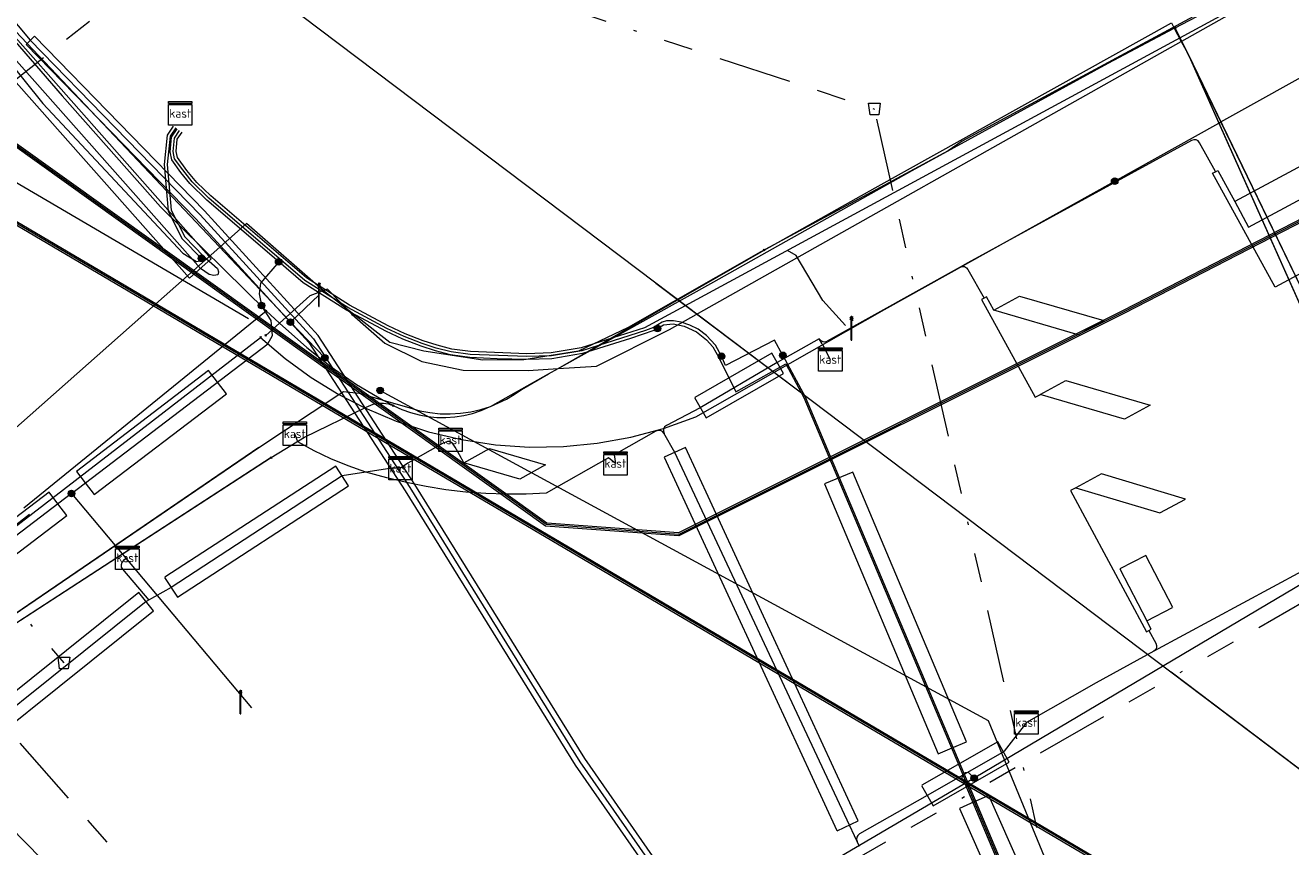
# Model space of a CAD drawing. Header units: metres. Extents: x 151922 to 154458, y 463415 to 464223.
# Tile 53 of 164: x 152474 to 152518, y 463936 to 463964. Entities that reach past the tile are written whole.
import ezdxf
from ezdxf.enums import TextEntityAlignment as Align
from ezdxf.lldxf.tags import DXFTag

# ---------------------------------------------------------------- set-up
doc = ezdxf.new("R2010")
doc.units = ezdxf.units.M
doc.linetypes.add('RI-OVERIG-SO', pattern=[17, 5, -2, 2, -2, 0, -2, 2, -2])
doc.layers.get('0').update_dxf_attribs({"lineweight": 9})
for name, color, linetype, lineweight in [('B-PV-KL-DATA_DUCT-G', 90, 'Continuous', 9), ('B-PV-KL-DATA_HULPSTUK-S', 90, 'Continuous', 9), ('B-PV-KL-DATA_KABELBED-G', 90, 'Continuous', 9), ('B-PV-KL-DATA_MANTELBUIS-G', 90, 'Continuous', 9), ('B-PV-KL-ET_HS-G', 10, 'KL-HS-SO', 9), ('B-PV-KL-ET_HS_MANTELBUIS-G', 10, 'Continuous', 9), ('B-PV-KL-ET_LS-G', 190, 'KL-LS-SO', 9), ('B-PV-KL-ET_LS-S', 190, 'Continuous', 9), ('B-PV-KL-ET_LS_HULPSTUK-S', 190, 'Continuous', 9), ('B-PV-KL-ET_LS_KABELBED-G', 190, 'Continuous', 9), ('B-PV-KL-ET_LS_MANTELBUIS-G', 190, 'Continuous', 9), ('B-PV-KL-ET_MS-G', 130, 'KL-MS-SO', 9), ('B-PV-KL-ET_MS_HULPSTUK-S', 130, 'Continuous', 9), ('B-PV-KL-ET_MS_MANTELBUIS-G', 130, 'Continuous', 9), ('B-PV-KL-GAS_HD-G', 30, 'KL-GAS_HD-SO', 9), ('B-PV-KL-GAS_LD_MANTELBUIS-G', 50, 'Continuous', 9), ('B-PV-OG-INFO-G', 7, 'Continuous', 9), ('B-PV-RI-VRIJVERVAL-G', 210, 'RI-OVERIG-SO', 9), ('B-PV-RI-VRIJVERVAL_HULPSTUK-S', 210, 'Continuous', 9)]:
    doc.layers.add(name, color=color, linetype=linetype, lineweight=lineweight)
doc.styles.add('NLCS-ISO', font='txt')
doc.styles.get("Standard").update_dxf_attribs({"font": 'arial.ttf'})
tags = doc.linetypes.add('KL-GAS_HD-SO', pattern='A,4,-1,[69,NLCS.SHX,S=0.5,R=0,X=0,Y=0],-1,4,-1,["H",Standard,S=1,R=0,X=0,Y=-0.5],-2', length=13).pattern_tags.tags
tags[18] = DXFTag(74, 10)
tags = doc.linetypes.add('KL-HS-SO', pattern='A,4,-1,[103,NLCS.SHX,S=0.75,R=0,X=0,Y=0],-1,4,-1,["H",Standard,S=1,R=0,X=0,Y=-0.5],-2', length=13).pattern_tags.tags
tags[18] = DXFTag(74, 10)
tags = doc.linetypes.add('KL-LS-SO', pattern='A,4,-1,[103,NLCS.SHX,S=0.75,R=0,X=0,Y=0],-1,4,-1,["L",Standard,S=1,R=0,X=0,Y=-0.5],-2', length=13).pattern_tags.tags
tags[18] = DXFTag(74, 10)
tags = doc.linetypes.add('KL-MS-SO', pattern='A,4,-1,[103,NLCS.SHX,S=0.75,R=0,X=0,Y=0],-1,4,-1,["M",Standard,S=1,R=0,X=0,Y=-0.5],-2', length=13).pattern_tags.tags
tags[18] = DXFTag(74, 10)

# ---------------------------------------------------------------- blocks, each defined once
blk = doc.blocks.new('SKL-WTB_HULP_MOF-SO')
at = {"linetype": 'ByBlock', "lineweight": 18}
h = blk.add_hatch(color=0, dxfattribs=at)
h.dxf.hatch_style = 1
h.paths.add_polyline_path([(-0.5625, 0, 1), (0.5625, 0, 1)])
at = {"color": 0, "linetype": 'ByBlock', "lineweight": 18}
blk.add_circle((0, 0), 0.5625, dxfattribs=at)
at = {"color": 0, "linetype": 'ByBlock', "lineweight": 18, "style": 'NLCS-ISO', "flags": 1}
for tag, p in [('TYPE', (1.5, 0)), ('OMSCHRIJVING', (1.5, -3)), ('LABEL', (1.5, -1.5))]:
    blk.add_attdef(tag, p, '', height=1, dxfattribs=at)
blk = doc.blocks.new('SKL-WTB_HULP_KAST-SO')
at = {"color": 0, "linetype": 'ByBlock', "lineweight": 18}
for points in [[(-2, 2), (2, 2), (2, 1.68), (-2, 1.68)], [(-2, 1.52), (2, 1.52), (2, -2), (-2, -2)]]:
    blk.add_lwpolyline(points, close=True, dxfattribs=at)
at = {"color": 0, "linetype": 'ByBlock', "lineweight": 18, "style": 'NLCS-ISO'}
blk.add_text('kast', height=1.5, dxfattribs=at).set_placement((0, 0), align=Align.MIDDLE_CENTER)
at = {"color": 0, "linetype": 'ByBlock', "lineweight": 18, "style": 'NLCS-ISO', "flags": 1}
for tag, p in [('TYPE', (2.5, 0)), ('OMSCHRIJVING', (2.5, -3)), ('LABEL', (2.5, -1.5))]:
    blk.add_attdef(tag, p, '', height=1, dxfattribs=at)
blk = doc.blocks.new('SKL-WTB_HULP_OVERIG-SO')
at = {"color": 0, "linetype": 'ByBlock', "lineweight": 18}
for points in [[(-0.14, 0.14), (0.14, -0.14)], [(0.14, 0.14), (-0.14, -0.14)]]:
    blk.add_lwpolyline(points, dxfattribs=at)
at = {"color": 0, "linetype": 'ByBlock', "lineweight": 18, "style": 'NLCS-ISO', "flags": 1}
for tag, p in [('TYPE', (1.5, 0)), ('OMSCHRIJVING', (1.5, -3)), ('LABEL', (1.5, -1.5))]:
    blk.add_attdef(tag, p, '', height=1, dxfattribs=at)
blk = doc.blocks.new('SRI-HULP_AFVOER_OPVANG-SO')
at = {"color": 0, "linetype": 'ByBlock', "lineweight": 18}
blk.add_lwpolyline([(-0.75, -1), (-1, 1), (1, 1), (0.75, -1)], close=True, dxfattribs=at)
at = {"color": 0, "linetype": 'ByBlock', "lineweight": 18, "style": 'NLCS-ISO', "flags": 1}
for tag, p in [('TYPE', (1.5, 0)), ('OMSCHRIJVING', (1.5, -3)), ('LABEL', (1.5, -1.5))]:
    blk.add_attdef(tag, p, '', height=1, dxfattribs=at)
blk = doc.blocks.new('SKL-ET_LS_MAST-SO')
for p, q in [((-0.05, 2.07), (0.05, 2.07)), ((-0.05, -2), (0.05, -2))]:
    blk.add_line(p, q)
for points in [[(-0.18, 1.76), (-0.22, 1.76), (-0.22, 1.84), (-0.18, 1.84), (-0.18, 1.79)], [(-0.18, 1.49), (-0.22, 1.49), (-0.22, 1.57), (-0.18, 1.57), (-0.18, 1.52)], [(-0.18, 1.79), (-0.05, 1.79)], [(-0.18, 1.76), (-0.05, 1.76)], [(-0.18, 1.52), (-0.05, 1.52)], [(-0.18, 1.49), (-0.05, 1.49)], [(-0.05, -2), (-0.05, 2.07)], [(0.05, -2), (0.05, 2.07)], [(0.18, 1.92), (0.05, 1.92)], [(0.18, 1.89), (0.05, 1.89)], [(0.18, 1.66), (0.05, 1.66)], [(0.18, 1.63), (0.05, 1.63)], [(0.18, 1.39), (0.05, 1.39)], [(0.18, 1.36), (0.05, 1.36)], [(0.18, 1.89), (0.22, 1.89), (0.22, 1.97), (0.18, 1.97), (0.18, 1.92)], [(0.18, 1.63), (0.22, 1.63), (0.22, 1.71), (0.18, 1.71), (0.18, 1.66)], [(0.18, 1.36), (0.22, 1.36), (0.22, 1.44), (0.18, 1.44), (0.18, 1.39)]]:
    blk.add_lwpolyline(points)

msp = doc.modelspace()

# ---------------------------------------------------------------- linework, layer by layer
at = {"layer": 'B-PV-KL-DATA_DUCT-G', "ltscale": 0.5, "flags": 128}
for points in [[(152518.926, 463966.484), (152506.473, 463959.762), (152506.002, 463959.432), (152499.6, 463955.98), (152495.069, 463953.396), (152493.374, 463952.595), (152491.5, 463952.293), (152490.1, 463952.278), (152488.088, 463952.585), (152486.921, 463952.891), (152484.653, 463954.647), (152482.025, 463956.955), (152479.61, 463954.812), (152465.571, 463942.395), (152459.228, 463938.204), (152456.655, 463941.228), (152451.661, 463947.058), (152441.986, 463958.685), (152441.049, 463958.598), (152440.404, 463959.375)], [(152465.571, 463942.395), (152479.61, 463954.812)]]:
    msp.add_lwpolyline(points, dxfattribs=at)
at = {"layer": 'B-PV-KL-DATA_KABELBED-G', "ltscale": 0.5, "flags": 128}
for points in [[(152573.614, 463993.169), (152573.19, 463992.989), (152573.255, 463992.462), (152565.568, 463989.135), (152550.688, 463982.395), (152543.033, 463978.841), (152536.572, 463975.578), (152528.514, 463971.483), (152518.926, 463966.484), (152506.473, 463959.762), (152506.002, 463959.432), (152499.6, 463955.98), (152495.069, 463953.396), (152493.374, 463952.595), (152491.5, 463952.293), (152490.1, 463952.278), (152488.088, 463952.585), (152486.921, 463952.891), (152484.653, 463954.647), (152482.025, 463956.955), (152479.61, 463954.812)], [(152482.51, 463953.061), (152483.349, 463952.342), (152484.241, 463951.691), (152485.182, 463951.112), (152486.069, 463950.654), (152487.141, 463950.201), (152488.246, 463949.838), (152489.378, 463949.568), (152490.529, 463949.393), (152491.69, 463949.313), (152492.853, 463949.33), (152494.011, 463949.443), (152495.156, 463949.652), (152496.279, 463949.954), (152497.374, 463950.349), (152503.825, 463954.01), (152515.245, 463960.377), (152515.318, 463960.417), (152522.545, 463964.446), (152553.7, 463980.171), (152567.701, 463986.766), (152572.402, 463988.683), (152575.09, 463989.78), (152577.148, 463990.619)], [(152513.757, 463963.635), (152523.358, 463968.668), (152528.754, 463971.497), (152528.755, 463971.497), (152528.757, 463971.498), (152531.351, 463972.858), (152532.316, 463973.323), (152537.123, 463975.636), (152551.871, 463982.736), (152554.037, 463983.709), (152556.251, 463984.569), (152559.253, 463985.528), (152559.783, 463985.674), (152560.434, 463985.849), (152566.203, 463987.263), (152571.779, 463988.519)], [(152465.976, 463973.267), (152466.464, 463972.658), (152473.908, 463963.419), (152475.732, 463961.311), (152479.089, 463957.519), (152482.699, 463953.966)], [(152485.641, 463953.845), (152486.754, 463952.861), (152488.014, 463952.24), (152489.432, 463951.941), (152491.652, 463951.935), (152492.67, 463951.996), (152492.68, 463951.997), (152493.979, 463952.076), (152496.484, 463953.335), (152513.961, 463963.171), (152513.978, 463963.181), (152527.04, 463970.532), (152528.754, 463971.497), (152528.755, 463971.497), (152528.757, 463971.498), (152531.465, 463972.886)], [(152499.708, 463956.042), (152503.5, 463958.167), (152513.624, 463963.803)], [(152513.624, 463963.803), (152513.723, 463963.617), (152513.961, 463963.171), (152514.181, 463962.758), (152515.245, 463960.377), (152525.231, 463938.032)], [(152487.047, 463950.731), (152487.06, 463950.725), (152487.339, 463950.596), (152487.628, 463950.491), (152487.925, 463950.41), (152488.228, 463950.355), (152488.534, 463950.325), (152488.842, 463950.321), (152489.148, 463950.344), (152489.452, 463950.391), (152489.751, 463950.465), (152490.043, 463950.563), (152490.325, 463950.685), (152490.361, 463950.705), (152490.883, 463950.993), (152492.349, 463951.812), (152492.68, 463951.997), (152497.989, 463954.963), (152500, 463956.088), (152504.771, 463958.758), (152511.461, 463962.431), (152513.723, 463963.617), (152513.757, 463963.635)], [(152525.315, 463939.802), (152515.318, 463960.417), (152513.978, 463963.181), (152513.758, 463963.635)], [(152514.181, 463962.758), (152525.231, 463938.032)], [(152514.186, 463962.751), (152526.386, 463937.548)], [(152463.263, 463936.209), (152463.889, 463936.636), (152466.193, 463938.208), (152482.446, 463949.299), (152485.182, 463951.112), (152485.337, 463951.215), (152485.872, 463951.153), (152486.701, 463950.914), (152487.61, 463950.651), (152487.947, 463950.557), (152488.292, 463950.491), (152488.64, 463950.455), (152488.99, 463950.447), (152489.34, 463950.468), (152489.687, 463950.519), (152490.028, 463950.598), (152490.361, 463950.705), (152490.641, 463950.82), (152490.911, 463950.954), (152491.171, 463951.107), (152491.42, 463951.278), (152492.349, 463951.812), (152492.67, 463951.996), (152499.708, 463956.042)], [(152479.61, 463954.812), (152465.571, 463942.395)], [(152485.641, 463953.845), (152484.8, 463954.703), (152484.189, 463954.477), (152483.155, 463953.55), (152482.686, 463953.13)], [(152474.417, 463947.239), (152482.699, 463953.966)], [(152482.699, 463953.966), (152482.699, 463953.966), (152483.155, 463953.55), (152484.092, 463952.718), (152484.919, 463952.056), (152485.79, 463951.453), (152486.701, 463950.914), (152487.045, 463950.732), (152487.046, 463950.731)], [(152457.443, 463929.729), (152459.631, 463932.712), (152460.469, 463934.268), (152460.593, 463934.498), (152461.742, 463936.63), (152461.816, 463936.767), (152461.821, 463936.777), (152462.006, 463936.93), (152465.112, 463939.492), (152467.986, 463941.862), (152482.51, 463953.061)], [(152482.873, 463948.953), (152484.011, 463949.654), (152486.069, 463950.654), (152486.113, 463950.675), (152486.191, 463950.716), (152486.272, 463950.749), (152486.356, 463950.776), (152486.441, 463950.796), (152486.528, 463950.809), (152486.616, 463950.814), (152486.704, 463950.812), (152486.791, 463950.803), (152486.878, 463950.786), (152486.962, 463950.762), (152487.045, 463950.732), (152487.047, 463950.731)], [(152482.446, 463949.299), (152463.93, 463936.664), (152463.263, 463936.209)], [(152482.873, 463948.953), (152466.235, 463938.158), (152463.889, 463936.636), (152462.488, 463935.727), (152461.905, 463935.349), (152460.593, 463934.498), (152460.554, 463934.472), (152460.553, 463934.472)], [(152482.878, 463948.956), (152463.93, 463936.664), (152461.912, 463935.355)], [(152467.684, 463941.612), (152467.986, 463941.862), (152474.619, 463947.025)]]:
    msp.add_lwpolyline(points, dxfattribs=at)
at = {"layer": 'B-PV-KL-DATA_MANTELBUIS-G', "ltscale": 0.5, "flags": 128}
for points in [[(152514.181, 463962.758), (152525.231, 463938.032)], [(152514.186, 463962.751), (152526.386, 463937.548)], [(152465.571, 463942.395), (152479.61, 463954.812)], [(152482.446, 463949.299), (152463.93, 463936.664), (152463.263, 463936.209)], [(152482.446, 463949.299), (152463.93, 463936.664), (152463.263, 463936.209)], [(152482.878, 463948.956), (152463.93, 463936.664), (152461.912, 463935.355)], [(152467.684, 463941.612), (152467.986, 463941.862), (152474.619, 463947.025)]]:
    msp.add_lwpolyline(points, dxfattribs=at)
at = {"layer": 'B-PV-KL-ET_HS-G', "ltscale": 0.5, "flags": 128}
for points in [[(152656.637, 464020.43), (152646.573, 464017.052), (152609.391, 464002.449), (152604.368, 464000.045), (152591.08, 463994.479), (152573.226, 463986.181), (152565.319, 463981.437), (152511.974, 463953.976), (152496.782, 463946.38), (152492.283, 463946.714), (152474.096, 463959.726), (152469.438, 463964.23), (152456.709, 463974.544), (152453.896, 463977.656), (152451.942, 463980.148), (152450.258, 463982.827), (152448.862, 463985.669), (152447.769, 463988.639), (152446.992, 463991.709), (152446.778, 463992.75), (152446.304, 463993.243), (152437.721, 463998.392), (152426.895, 464003.595), (152405.98, 464015.376), (152315.513, 464066.257), (152314.733, 464066.685)], [(152658.646, 464021.052), (152646.59, 464017.005), (152609.411, 464002.403), (152604.39, 464000), (152591.1, 463994.433), (152573.249, 463986.137), (152565.343, 463981.393), (152511.997, 463953.931), (152496.792, 463946.329), (152492.265, 463946.665), (152474.064, 463959.687), (152469.405, 463964.193), (152456.675, 463974.508), (152453.858, 463977.624), (152451.901, 463980.119), (152450.214, 463982.803), (152448.816, 463985.649), (152447.721, 463988.624), (152446.943, 463991.698), (152446.732, 463992.726), (152446.273, 463993.204), (152437.697, 463998.348), (152426.872, 464003.551), (152405.955, 464015.332), (152315.489, 464066.213), (152314.733, 464066.627)], [(152656.672, 464020.337), (152646.607, 464016.958), (152609.431, 464002.357), (152604.519, 464000), (152591.12, 463994.387), (152573.272, 463986.093), (152565.367, 463981.349), (152512.02, 463953.886), (152496.802, 463946.278), (152492.247, 463946.616), (152474.032, 463959.648), (152469.372, 463964.156), (152456.641, 463974.472), (152453.82, 463977.592), (152451.86, 463980.09), (152450.17, 463982.779), (152448.77, 463985.629), (152447.673, 463988.609), (152446.894, 463991.687), (152446.686, 463992.702), (152446.242, 463993.165), (152437.673, 463998.304), (152426.849, 464003.507), (152405.93, 464015.288), (152315.465, 464066.169), (152314.733, 464066.57)], [(152314.733, 464052.921), (152344.56, 464035.394), (152387.83, 464009.919), (152405.129, 464000), (152420.522, 463991.581), (152449.998, 463971.252), (152520.496, 463929.73), (152535.226, 463937.58), (152549.855, 463945.796), (152593.44, 463967.033), (152622.731, 463979.717), (152657.482, 463993.765), (152720.782, 464013.379), (152749.85, 464020.734), (152781.277, 464027.937), (152854.802, 464040.074), (152908.205, 464046.628), (152986.263, 464048.368), (153000, 464048.232)], [(154217.325, 463594.831), (154199.464, 463607.851), (154174.772, 463625.744), (154138.46, 463650.947), (154122.54, 463662.087), (154086.172, 463686.18), (154063.405, 463701.058), (154020.381, 463727.137), (154000, 463739.029), (153979.421, 463750), (153959.461, 463760.149), (153937.282, 463770.929), (153921.038, 463778.193), (153909.918, 463783.29), (153863.492, 463805.295), (153845.507, 463815.329), (153833.914, 463821.923), (153804.856, 463836.765), (153777.857, 463851.011), (153726.497, 463876.685), (153698.876, 463888.515), (153630.013, 463912.221), (153545.355, 463937.298), (153500, 463949.418), (153477.115, 463955.58), (153472.948, 463954.084), (153397.664, 463972.899), (153389.981, 463974.891), (153297.059, 464000), (153230.927, 464016.101), (153191.767, 464024.924), (153127.848, 464037.602), (153078.676, 464043.845), (153033.425, 464046.759), (153000, 464048.182), (152986.263, 464048.318), (152908.209, 464046.578), (152854.809, 464040.024), (152781.287, 464027.888), (152749.862, 464020.685), (152720.796, 464013.331), (152657.499, 463993.718), (152622.75, 463979.671), (152593.461, 463966.988), (152549.878, 463945.752), (152535.25, 463937.536), (152520.495, 463929.673), (152449.971, 463971.21), (152420.496, 463991.538), (152405.025, 464000), (152387.805, 464009.876), (152344.535, 464035.351), (152314.733, 464052.864)], [(152314.733, 464052.806), (152344.51, 464035.308), (152387.78, 464009.833), (152404.92, 464000), (152420.47, 463991.495), (152449.944, 463971.168), (152520.494, 463929.616), (152535.274, 463937.492), (152549.901, 463945.708), (152593.482, 463966.943), (152622.769, 463979.625), (152657.516, 463993.671), (152720.81, 464013.283), (152749.874, 464020.636), (152781.297, 464027.839), (152854.816, 464039.974), (152908.213, 464046.528), (152986.263, 464048.268), (153000, 464048.132)]]:
    msp.add_lwpolyline(points, dxfattribs=at)
at = {"layer": 'B-PV-KL-ET_HS_MANTELBUIS-G', "ltscale": 0.5, "flags": 128}
for points in [[(152425.677, 463997.478), (152427.879, 463995.906), (152449.227, 463985.8), (152450.833, 463984.828), (152452.19, 463983.439), (152453.975, 463981.252), (152470.178, 463966.26), (152480.077, 463955.078), (152480.826, 463955.741), (152470.899, 463966.955), (152454.654, 463981.986), (152452.893, 463984.15), (152451.46, 463985.618), (152449.702, 463986.682), (152428.388, 463996.772), (152426.258, 463998.292), (152425.677, 463997.478)], [(152507.465, 463903.871), (152506.582, 463907.274), (152503.817, 463919.207), (152501.902, 463925.263), (152497.84, 463932.555), (152493.586, 463938.674), (152487.782, 463948.039), (152484.477, 463953.129), (152480.592, 463957.386), (152474.783, 463963.348), (152474.497, 463963.068), (152480.3, 463957.112), (152484.159, 463952.883), (152487.444, 463947.825), (152493.252, 463938.454), (152497.5, 463932.343), (152501.532, 463925.103), (152503.431, 463919.101), (152506.194, 463907.178), (152507.077, 463903.771), (152507.465, 463903.871)], [(152506.888, 463937.196), (152506.386, 463936.973), (152509.679, 463929.555), (152510.684, 463930.002), (152507.391, 463937.42), (152506.888, 463937.196)]]:
    msp.add_lwpolyline(points, dxfattribs=at)
at = {"layer": 'B-PV-KL-ET_LS-G', "ltscale": 0.5, "flags": 128}
for points in [[(152479.61, 463960.212), (152479.416, 463959.931), (152479.32, 463958.965), (152479.451, 463957.404), (152479.917, 463956.49), (152480.559, 463955.829), (152481.041, 463955.408), (152481.067, 463955.301), (152481.049, 463955.202), (152480.908, 463955.173), (152480.753, 463955.204), (152480.451, 463955.409), (152470.539, 463966.608), (152454.314, 463981.619), (152452.541, 463983.795), (152451.147, 463985.223), (152449.465, 463986.241), (152428.133, 463996.339), (152425.968, 463997.885), (152425.807, 463998.017), (152425.694, 463998.234), (152425.773, 463998.679), (152426.71, 464000.1), (152427.693, 464000.892), (152428.669, 464001.02), (152430.6, 464001.57), (152434.252, 464009.923), (152440.754, 464023.918), (152441.169, 464024.943), (152443.743, 464031.07), (152451.581, 464047.75)], [(152775.368, 464041.586), (152741.018, 464033.939), (152701.59, 464023.563), (152676.014, 464015.669), (152655.664, 464008.623), (152632.05, 464000), (152611.852, 463991.837), (152583.916, 463979.086), (152571.123, 463972.421), (152553.138, 463963.38), (152524.956, 463948.717), (152506.883, 463938.007)], [(152571.527, 463991.262), (152562.375, 463987.371), (152553.017, 463983.166), (152535.78, 463974.859), (152520.503, 463966.871), (152495.626, 463953.386), (152493.465, 463952.704), (152492.439, 463952.532), (152491.604, 463952.503), (152489.675, 463952.578), (152489.039, 463952.662), (152488.536, 463952.792), (152488.059, 463952.946), (152487.452, 463953.187), (152486.871, 463953.452), (152485.544, 463954.165), (152484.078, 463955.089), (152480.807, 463957.894), (152480.336, 463958.354), (152479.988, 463958.759), (152479.665, 463959.203), (152479.622, 463959.412), (152479.664, 463959.83), (152479.825, 463960.064)], [(152457.722, 463982.649), (152475.07, 463961.05), (152479.854, 463955.939), (152480.323, 463955.657), (152480.428, 463955.67), (152480.488, 463955.71), (152480.487, 463955.76)], [(152476.045, 463947.727), (152461.263, 463936.463), (152447.851, 463952.539), (152438.667, 463963.429), (152444.69, 463968.267)], [(152471.937, 463965.846), (152483.486, 463953.637)], [(152479.528, 463960.269), (152479.319, 463959.966), (152479.219, 463958.966), (152479.353, 463957.376), (152479.835, 463956.431), (152480.487, 463955.76)], [(152483.127, 463955.64), (152480.671, 463957.746), (152480.093, 463958.311), (152479.789, 463958.688), (152479.478, 463959.121), (152479.42, 463959.402), (152479.47, 463959.901), (152479.661, 463960.178)], [(152498.253, 463952.415), (152498.046, 463952.791), (152497.738, 463953.13), (152497.455, 463953.342), (152497.178, 463953.482), (152496.878, 463953.578), (152496.618, 463953.627), (152496.375, 463953.624), (152496.231, 463953.576), (152495.932, 463953.402), (152495.656, 463953.291), (152493.488, 463952.607), (152492.449, 463952.432), (152491.604, 463952.403), (152489.666, 463952.478), (152489.02, 463952.564), (152488.508, 463952.696), (152488.025, 463952.852), (152487.413, 463953.095), (152486.827, 463953.362), (152485.494, 463954.078), (152484.019, 463955.008), (152480.739, 463957.82), (152480.168, 463958.378), (152479.847, 463958.778), (152479.572, 463959.162), (152479.521, 463959.407), (152479.567, 463959.866), (152479.743, 463960.121)], [(152501.719, 463954.322), (152500.808, 463955.861), (152500.51, 463956.033)], [(152483.127, 463955.64), (152482.501, 463954.909), (152482.455, 463954.548), (152482.536, 463954.151)], [(152496.067, 463953.365), (152495.944, 463953.299), (152495.142, 463953.024), (152493.511, 463952.51), (152492.459, 463952.332), (152491.604, 463952.303), (152490.594, 463952.332), (152489.657, 463952.378), (152489.001, 463952.466), (152488.48, 463952.6), (152487.991, 463952.758), (152487.374, 463953.003), (152486.783, 463953.272), (152485.444, 463953.991), (152483.96, 463954.927), (152483.127, 463955.64)], [(152476.045, 463947.727), (152482.753, 463952.839), (152482.911, 463953.123), (152482.871, 463953.639), (152482.536, 463954.151)], [(152483.526, 463953.577), (152484.507, 463954.512)], [(152501.719, 463954.322), (152502.495, 463953.463)], [(152483.526, 463953.577), (152484.707, 463952.361)], [(152496.067, 463953.365), (152496.272, 463953.484), (152496.609, 463953.527), (152496.978, 463953.441), (152497.403, 463953.256), (152497.744, 463952.975), (152497.964, 463952.733), (152498.164, 463952.37), (152498.739, 463951.203), (152500.451, 463952.155), (152501.07, 463951.005), (152509.649, 463930.639), (152511.957, 463926.899), (152512.822, 463925.296), (152513.072, 463924.975), (152513.298, 463924.73), (152513.501, 463924.464)], [(152500.35, 463952.447), (152500.07, 463952.966), (152498.396, 463952.102), (152498.253, 463952.415)], [(152500.35, 463952.447), (152501.114, 463951.03), (152509.694, 463930.662), (152512.02, 463926.893), (152512.871, 463925.416)], [(152476.045, 463947.727), (152482.198, 463940.414)], [(152506.883, 463938.007), (152506.69, 463938.203), (152506.582, 463938.184), (152506.482, 463938.094), (152506.462, 463937.989), (152506.569, 463937.821), (152509.604, 463930.616), (152511.894, 463926.905), (152512.735, 463925.247)], [(152506.883, 463938.007), (152500.541, 463934.285)]]:
    msp.add_lwpolyline(points, dxfattribs=at)
at = {"layer": 'B-PV-KL-ET_LS_KABELBED-G', "ltscale": 0.5, "flags": 128}
for points in [[(152533.877, 463966.297), (152533.403, 463967.177), (152515.791, 463957.702), (152516.264, 463956.821), (152533.877, 463966.297)], [(152515.127, 463958.724), (152514.589, 463959.708), (152514.539, 463959.768), (152514.47, 463959.804), (152514.392, 463959.811), (152514.317, 463959.788), (152506.674, 463955.61), (152506.403, 463955.459)], [(152521.572, 463957.148), (152517.169, 463954.779), (152515.032, 463958.667), (152515.129, 463958.719)], [(152515.129, 463958.719), (152515.208, 463958.762), (152515.791, 463957.702)], [(152506.403, 463955.459), (152501.864, 463952.936)], [(152506.403, 463955.459), (152506.477, 463955.483), (152506.555, 463955.477), (152506.625, 463955.441), (152506.675, 463955.381), (152507.223, 463954.395)], [(152507.223, 463954.396), (152507.135, 463954.35), (152508.967, 463951.017), (152509.15, 463951.108)], [(152507.562, 463953.989), (152507.31, 463954.443), (152507.223, 463954.396)], [(152511.319, 463953.633), (152510.442, 463953.152), (152507.562, 463953.989), (152508.438, 463954.47), (152511.319, 463953.633)], [(152501.69, 463952.84), (152501.591, 463953.014), (152500.161, 463952.198), (152497.528, 463950.658), (152496.375, 463950.056), (152496.313, 463950.006), (152496.276, 463949.936), (152496.269, 463949.856), (152496.293, 463949.78)], [(152501.592, 463953.013), (152501.643, 463952.954), (152501.712, 463952.918), (152501.79, 463952.912), (152501.863, 463952.936)], [(152501.69, 463952.84), (152501.972, 463952.307)], [(152512.904, 463950.75), (152512.027, 463950.269), (152509.146, 463951.106), (152510.023, 463951.587), (152512.904, 463950.75)], [(152496.29, 463949.786), (152496.239, 463949.846), (152496.169, 463949.881), (152496.092, 463949.886), (152496.017, 463949.862), (152494.588, 463949.054), (152494.63, 463948.757), (152494.398, 463948.946), (152492.265, 463947.74), (152491.579, 463947.708), (152490.893, 463947.703), (152490.207, 463947.727), (152489.522, 463947.779), (152488.841, 463947.859), (152488.163, 463947.967), (152487.49, 463948.103), (152486.824, 463948.266), (152486.105, 463948.459)], [(152489.305, 463949.046), (152489.16, 463949.309), (152489.093, 463949.414), (152489.044, 463949.466), (152488.979, 463949.498), (152488.908, 463949.504), (152488.839, 463949.486), (152488.727, 463949.432), (152487.539, 463948.761), (152487.289, 463948.595), (152486.989, 463948.595), (152485.291, 463948.334), (152479.456, 463944.516), (152478.595, 463944.037), (152470.013, 463937.16), (152469.748, 463936.909), (152464.24, 463932.896), (152464.118, 463932.82)], [(152486.105, 463948.459), (152485.504, 463948.67), (152484.914, 463948.913), (152484.338, 463949.186), (152483.777, 463949.489), (152483.678, 463949.772)], [(152502.967, 463935.669), (152502.626, 463936.404), (152496.659, 463949.133), (152496.29, 463949.786)], [(152489.45, 463948.781), (152489.306, 463949.046)], [(152492.247, 463948.705), (152491.371, 463948.223), (152489.45, 463948.781), (152490.327, 463949.263), (152492.247, 463948.705)], [(152510.355, 463947.928), (152513.228, 463947.065), (152514.109, 463947.539), (152511.236, 463948.402), (152510.355, 463947.928)], [(152510.355, 463947.928), (152510.179, 463947.833), (152512.776, 463943.007), (152512.931, 463943.095), (152512.783, 463943.381)], [(152520.969, 463947.432), (152521.211, 463946.982), (152521.234, 463946.908), (152521.227, 463946.83), (152521.19, 463946.761), (152521.13, 463946.712), (152513.022, 463942.344)], [(152477.958, 463945.533), (152477.823, 463945.436), (152477.767, 463945.375), (152477.741, 463945.297), (152477.748, 463945.216), (152477.788, 463945.144), (152478.69, 463944.09)], [(152513.672, 463943.839), (152512.755, 463945.617), (152511.866, 463945.158), (152512.783, 463943.381), (152513.663, 463943.835)], [(152512.853, 463943.051), (152513.097, 463942.615), (152513.121, 463942.541), (152513.115, 463942.463), (152513.079, 463942.394), (152513.02, 463942.343)], [(152513.022, 463942.344), (152511.055, 463941.262), (152508.669, 463939.912), (152507.914, 463938.932), (152507.887, 463938.903), (152507.855, 463938.881), (152505.284, 463937.414), (152502.968, 463936.102), (152502.912, 463936.054), (152502.877, 463935.989), (152502.867, 463935.915), (152502.886, 463935.844)]]:
    msp.add_lwpolyline(points, dxfattribs=at)
at = {"layer": 'B-PV-KL-ET_LS_MANTELBUIS-G', "ltscale": 0.5, "flags": 128}
for points in [[(152425.677, 463997.478), (152427.879, 463995.906), (152449.227, 463985.8), (152450.833, 463984.828), (152452.19, 463983.439), (152453.975, 463981.252), (152470.178, 463966.26), (152480.077, 463955.078), (152480.826, 463955.741), (152470.899, 463966.955), (152454.654, 463981.986), (152452.893, 463984.15), (152451.46, 463985.618), (152449.702, 463986.682), (152428.388, 463996.772), (152426.258, 463998.292), (152425.677, 463997.478)], [(152507.465, 463903.871), (152506.582, 463907.274), (152503.817, 463919.207), (152501.902, 463925.263), (152497.84, 463932.555), (152493.586, 463938.674), (152487.782, 463948.039), (152484.477, 463953.129), (152480.592, 463957.386), (152474.783, 463963.348), (152474.497, 463963.068), (152480.3, 463957.112), (152484.159, 463952.883), (152487.444, 463947.825), (152493.252, 463938.454), (152497.5, 463932.343), (152501.532, 463925.103), (152503.431, 463919.101), (152506.194, 463907.178), (152507.077, 463903.771), (152507.465, 463903.871)], [(152497.33, 463951.006), (152497.726, 463950.311), (152500.376, 463951.822), (152499.979, 463952.517), (152497.339, 463951.011)], [(152476.52, 463948.088), (152476.824, 463947.691), (152481.34, 463951.135), (152480.733, 463951.93), (152476.217, 463948.486), (152476.52, 463948.088)], [(152502.202, 463936.208), (152502.928, 463936.544), (152497.022, 463949.301), (152496.296, 463948.965), (152502.198, 463936.217)], [(152479.232, 463944.86), (152479.668, 463944.19), (152485.513, 463947.994), (152485.076, 463948.664), (152479.24, 463944.866)], [(152506.137, 463939.044), (152506.621, 463939.248), (152502.739, 463948.463), (152501.772, 463948.056), (152505.654, 463938.841), (152506.137, 463939.044)], [(152475.586, 463947.378), (152475.283, 463947.776), (152467.463, 463941.818), (152468.07, 463941.023), (152475.89, 463946.981), (152475.586, 463947.378)], [(152469.762, 463937.472), (152470.263, 463936.848), (152478.845, 463943.725), (152478.345, 463944.349), (152469.77, 463937.478)], [(152505.085, 463937.761), (152505.482, 463937.066), (152508.088, 463938.553), (152507.691, 463939.248), (152505.094, 463937.766)], [(152506.888, 463937.196), (152506.386, 463936.973), (152509.679, 463929.555), (152510.684, 463930.002), (152507.391, 463937.42), (152506.888, 463937.196)]]:
    msp.add_lwpolyline(points, dxfattribs=at)
at = {"layer": 'B-PV-KL-ET_MS-G', "ltscale": 0.5, "flags": 128}
for points in [[(152453.167, 463992.115), (152455.267, 463987.62), (152456.107, 463986.012), (152457.001, 463984.365), (152457.642, 463983.413), (152459.012, 463981.819), (152463.983, 463975.945), (152474.64, 463963.208), (152480.446, 463957.249), (152484.318, 463953.006), (152487.613, 463947.932), (152493.419, 463938.564), (152497.67, 463932.449), (152501.717, 463925.183), (152503.624, 463919.154), (152506.388, 463907.226), (152507.271, 463903.821), (152507.727, 463903.096), (152508.808, 463902.293), (152508.944, 463902.165), (152509.432, 463901.473), (152509.781, 463900.828), (152509.943, 463900.456), (152510.044, 463900.115), (152510.077, 463899.816), (152510.118, 463898.602), (152509.928, 463886.088), (152509.913, 463886.046), (152509.868, 463886.005), (152509.69, 463885.927), (152509.633, 463885.887), (152509.583, 463885.816), (152509.563, 463885.721)], [(152482.093, 463953.699), (152422.88, 463988.389)], [(152486.597, 463951.251), (152507.368, 463939.976), (152512.144, 463928.364), (152503.108, 463920.326), (152503.666, 463917.277), (152511.702, 463911.312), (152511.165, 463906.237)]]:
    msp.add_lwpolyline(points, dxfattribs=at)
at = {"layer": 'B-PV-KL-ET_MS_MANTELBUIS-G', "ltscale": 0.5, "flags": 128}
for points in [[(152425.677, 463997.478), (152427.879, 463995.906), (152449.227, 463985.8), (152450.833, 463984.828), (152452.19, 463983.439), (152453.975, 463981.252), (152470.178, 463966.26), (152480.077, 463955.078), (152480.826, 463955.741), (152470.899, 463966.955), (152454.654, 463981.986), (152452.893, 463984.15), (152451.46, 463985.618), (152449.702, 463986.682), (152428.388, 463996.772), (152426.258, 463998.292), (152425.677, 463997.478)], [(152507.465, 463903.871), (152506.582, 463907.274), (152503.817, 463919.207), (152501.902, 463925.263), (152497.84, 463932.555), (152493.586, 463938.674), (152487.782, 463948.039), (152484.477, 463953.129), (152480.592, 463957.386), (152474.783, 463963.348), (152474.497, 463963.068), (152480.3, 463957.112), (152484.159, 463952.883), (152487.444, 463947.825), (152493.252, 463938.454), (152497.5, 463932.343), (152501.532, 463925.103), (152503.431, 463919.101), (152506.194, 463907.178), (152507.077, 463903.771), (152507.465, 463903.871)], [(152506.137, 463939.044), (152506.621, 463939.248), (152502.739, 463948.463), (152501.772, 463948.056), (152505.654, 463938.841), (152506.137, 463939.044)]]:
    msp.add_lwpolyline(points, dxfattribs=at)
at = {"layer": 'B-PV-KL-GAS_HD-G', "ltscale": 0.5, "flags": 128}
for points in [[(152426.896, 463997.472), (152431.57, 463994.703), (152457.643, 463983.866), (152495.406, 463955.374)], [(152495.406, 463955.374), (152520.636, 463936.338), (152522.73, 463937.532)]]:
    msp.add_lwpolyline(points, dxfattribs=at)
at = {"layer": 'B-PV-KL-GAS_LD_MANTELBUIS-G', "ltscale": 0.5, "flags": 128}
for points in [[(152496.011, 463954.917), (152501.496, 463950.78)], [(152496.011, 463954.917), (152501.496, 463950.78)], [(152513.614, 463941.636), (152520.247, 463936.631)]]:
    msp.add_lwpolyline(points, dxfattribs=at)
at = {"layer": 'B-PV-OG-INFO-G', "ltscale": 0.5, "flags": 128}
for points in [[(152425.677, 463997.478), (152427.879, 463995.906), (152449.227, 463985.8), (152450.833, 463984.828), (152452.19, 463983.439), (152453.975, 463981.252), (152470.178, 463966.26), (152480.077, 463955.078), (152480.826, 463955.741), (152470.899, 463966.955), (152454.654, 463981.986), (152452.893, 463984.15), (152451.46, 463985.618), (152449.702, 463986.682), (152428.388, 463996.772), (152426.258, 463998.292), (152425.677, 463997.478)], [(152425.677, 463997.478), (152427.879, 463995.906), (152449.227, 463985.8), (152450.833, 463984.828), (152452.19, 463983.439), (152453.975, 463981.252), (152470.178, 463966.26), (152480.077, 463955.078), (152480.826, 463955.741), (152470.899, 463966.955), (152454.654, 463981.986), (152452.893, 463984.15), (152451.46, 463985.618), (152449.702, 463986.682), (152428.388, 463996.772), (152426.258, 463998.292), (152425.677, 463997.478)], [(152425.677, 463997.478), (152427.879, 463995.906), (152449.227, 463985.8), (152450.833, 463984.828), (152452.19, 463983.439), (152453.975, 463981.252), (152470.178, 463966.26), (152480.077, 463955.078), (152480.826, 463955.741), (152470.899, 463966.955), (152454.654, 463981.986), (152452.893, 463984.15), (152451.46, 463985.618), (152449.702, 463986.682), (152428.388, 463996.772), (152426.258, 463998.292), (152425.677, 463997.478)], [(152507.465, 463903.871), (152506.582, 463907.274), (152503.817, 463919.207), (152501.902, 463925.263), (152497.84, 463932.555), (152493.586, 463938.674), (152487.782, 463948.039), (152484.477, 463953.129), (152480.592, 463957.386), (152474.783, 463963.348), (152474.497, 463963.068), (152480.3, 463957.112), (152484.159, 463952.883), (152487.444, 463947.825), (152493.252, 463938.454), (152497.5, 463932.343), (152501.532, 463925.103), (152503.431, 463919.101), (152506.194, 463907.178), (152507.077, 463903.771), (152507.465, 463903.871)], [(152507.465, 463903.871), (152506.582, 463907.274), (152503.817, 463919.207), (152501.902, 463925.263), (152497.84, 463932.555), (152493.586, 463938.674), (152487.782, 463948.039), (152484.477, 463953.129), (152480.592, 463957.386), (152474.783, 463963.348), (152474.497, 463963.068), (152480.3, 463957.112), (152484.159, 463952.883), (152487.444, 463947.825), (152493.252, 463938.454), (152497.5, 463932.343), (152501.532, 463925.103), (152503.431, 463919.101), (152506.194, 463907.178), (152507.077, 463903.771), (152507.465, 463903.871)], [(152507.465, 463903.871), (152506.582, 463907.274), (152503.817, 463919.207), (152501.902, 463925.263), (152497.84, 463932.555), (152493.586, 463938.674), (152487.782, 463948.039), (152484.477, 463953.129), (152480.592, 463957.386), (152474.783, 463963.348), (152474.497, 463963.068), (152480.3, 463957.112), (152484.159, 463952.883), (152487.444, 463947.825), (152493.252, 463938.454), (152497.5, 463932.343), (152501.532, 463925.103), (152503.431, 463919.101), (152506.194, 463907.178), (152507.077, 463903.771), (152507.465, 463903.871)], [(152465.571, 463942.395), (152479.61, 463954.812)]]:
    msp.add_lwpolyline(points, dxfattribs=at)
at = {"layer": 'B-PV-RI-VRIJVERVAL-G', "ltscale": 0.5, "flags": 128}
for points in [[(152437.28, 463986.44), (152475.79, 463941.94)], [(152493, 463917.96), (152434.12, 463984.83)], [(152481.85, 463967.94), (152458.6, 463949.6)], [(152481.85, 463967.94), (152503.48, 463960.86)], [(152511.7, 463924.52), (152503.48, 463960.86)], [(152494.24, 463930.3), (152539.58, 463956.36)], [(152493.8, 463916.2), (152473.7, 463936.6)]]:
    msp.add_lwpolyline(points, dxfattribs=at)

# ---------------------------------------------------------------- block references
at = {"layer": 'B-PV-KL-DATA_HULPSTUK-S', "xscale": 0.2, "yscale": 0.2, "zscale": 0.2}
for name, p in [('SKL-WTB_HULP_OVERIG-SO', (152513.757, 463963.635)), ('SKL-WTB_HULP_OVERIG-SO', (152513.757, 463963.635)), ('SKL-WTB_HULP_OVERIG-SO', (152513.758, 463963.635)), ('SKL-WTB_HULP_MOF-SO', (152511.687, 463958.393)), ('SKL-WTB_HULP_OVERIG-SO', (152499.708, 463956.042)), ('SKL-WTB_HULP_OVERIG-SO', (152499.708, 463956.042)), ('SKL-WTB_HULP_OVERIG-SO', (152482.699, 463953.966)), ('SKL-WTB_HULP_OVERIG-SO', (152482.699, 463953.966)), ('SKL-WTB_HULP_OVERIG-SO', (152482.699, 463953.966)), ('SKL-WTB_HULP_OVERIG-SO', (152485.641, 463953.845)), ('SKL-WTB_HULP_OVERIG-SO', (152485.641, 463953.845)), ('SKL-WTB_HULP_OVERIG-SO', (152482.51, 463953.061)), ('SKL-WTB_HULP_OVERIG-SO', (152482.51, 463953.061)), ('SKL-WTB_HULP_OVERIG-SO', (152482.686, 463953.13)), ('SKL-WTB_HULP_OVERIG-SO', (152487.046, 463950.731)), ('SKL-WTB_HULP_OVERIG-SO', (152487.047, 463950.731)), ('SKL-WTB_HULP_OVERIG-SO', (152487.047, 463950.731)), ('SKL-WTB_HULP_OVERIG-SO', (152482.873, 463948.953)), ('SKL-WTB_HULP_OVERIG-SO', (152482.873, 463948.953))]:
    msp.add_blockref(name, p, dxfattribs=at)
at = {"layer": 'B-PV-KL-ET_LS-S', "xscale": 0.2, "yscale": 0.2, "zscale": 0.2}
for p in [(152484.505, 463954.515), (152502.7, 463953.37), (152481.82, 463940.6)]:
    msp.add_blockref('SKL-ET_LS_MAST-SO', p, dxfattribs=at)
at = {"layer": 'B-PV-KL-ET_LS_HULPSTUK-S', "xscale": 0.2, "yscale": 0.2, "zscale": 0.2}
for name, p in [('SKL-WTB_HULP_KAST-SO', (152479.765, 463960.713)), ('SKL-WTB_HULP_MOF-SO', (152480.487, 463955.76)), ('SKL-WTB_HULP_MOF-SO', (152483.127, 463955.64)), ('SKL-WTB_HULP_MOF-SO', (152482.536, 463954.151)), ('SKL-WTB_HULP_MOF-SO', (152483.526, 463953.577)), ('SKL-WTB_HULP_MOF-SO', (152496.067, 463953.365)), ('SKL-WTB_HULP_MOF-SO', (152484.707, 463952.361)), ('SKL-WTB_HULP_MOF-SO', (152498.253, 463952.415)), ('SKL-WTB_HULP_MOF-SO', (152500.35, 463952.447)), ('SKL-WTB_HULP_KAST-SO', (152501.972, 463952.307)), ('SKL-WTB_HULP_KAST-SO', (152483.678, 463949.772)), ('SKL-WTB_HULP_KAST-SO', (152488.997, 463949.561)), ('SKL-WTB_HULP_KAST-SO', (152487.289, 463948.595)), ('SKL-WTB_HULP_KAST-SO', (152494.63, 463948.757)), ('SKL-WTB_HULP_KAST-SO', (152494.63, 463948.757)), ('SKL-WTB_HULP_MOF-SO', (152476.045, 463947.727)), ('SKL-WTB_HULP_KAST-SO', (152477.958, 463945.533)), ('SKL-WTB_HULP_KAST-SO', (152508.669, 463939.909)), ('SKL-WTB_HULP_MOF-SO', (152506.883, 463938.007))]:
    msp.add_blockref(name, p, dxfattribs=at)
at = {"layer": 'B-PV-KL-ET_MS_HULPSTUK-S', "xscale": 0.2, "yscale": 0.2, "zscale": 0.2}
msp.add_blockref('SKL-WTB_HULP_MOF-SO', (152486.597, 463951.251), dxfattribs=at)
at = {"layer": 'B-PV-RI-VRIJVERVAL_HULPSTUK-S', "xscale": 0.2, "yscale": 0.2, "zscale": 0.2}
for p in [(152503.48, 463960.86), (152475.79, 463941.94)]:
    msp.add_blockref('SRI-HULP_AFVOER_OPVANG-SO', p, dxfattribs=at)

doc.saveas('drawing.dxf')
